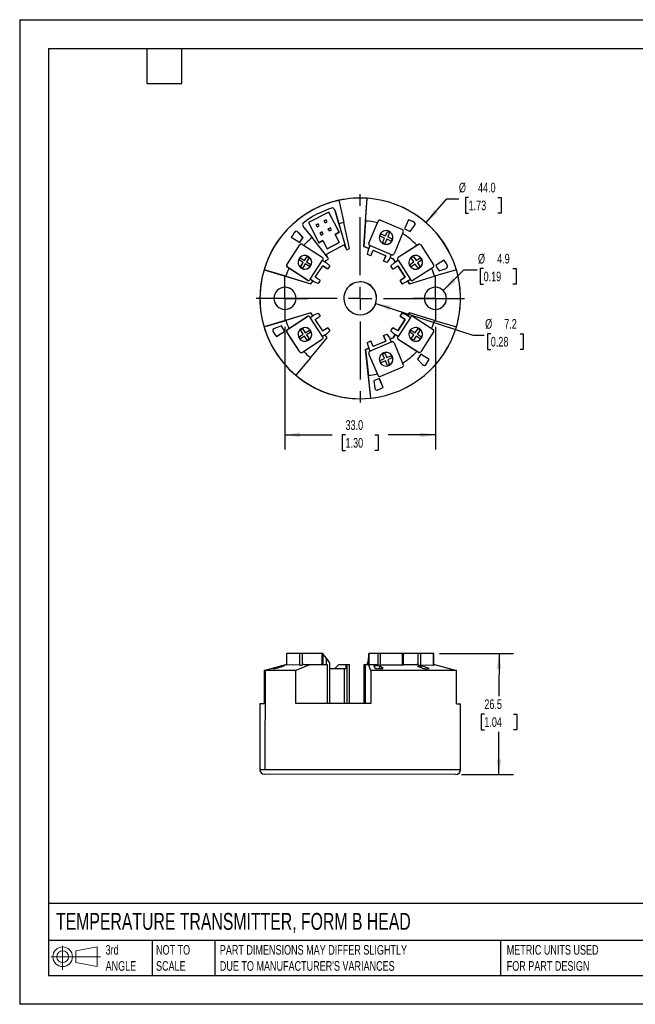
# Model space of a CAD drawing. Header units: millimetres. Extents: x 0 to 279, y 0 to 216.
# Tile 1 of 3: x 0 to 135, y 0 to 216. Entities that reach past the tile are written whole.
import ezdxf

# ---------------------------------------------------------------- set-up
doc = ezdxf.new("R2010")
doc.units = ezdxf.units.MM
doc.linetypes.add('CENTERX2', pattern=[20.32, 12.7, -2.54, 2.54, -2.54])
doc.layers.add('CENTER', color=40, linetype='CENTERX2')
doc.layers.add('SLD-DEFPOINTS', color=7, linetype='Continuous')
doc.layers.add('DIMENSIONS', color=140, linetype='Continuous', lineweight=25)
doc.layers.add('TEXT', color=140, linetype='Continuous', lineweight=25)
doc.styles.add('SLDTEXTSTYLE0', font='TXT', dxfattribs={"width": 0.7})
doc.dimstyles.new('SLDDIMSTYLE0', dxfattribs={"dimtxt": 2.158008, "dimasz": 3.302, "dimexe": 0, "dimexo": 0.0625, "dimgap": 0.539502, "dimtad": 0, "dimtih": 1, "dimtoh": 1, "dimdec": 1, "dimrnd": 1e-09, "dimzin": 12, "dimdsep": 46, "dimtxsty": 'SLDTEXTSTYLE0', "dimsah": 1, "dimcen": 0.09, "dimadec": 0, "dimazin": 3, "dimtfac": 1, "dimtdec": 1, "dimtofl": 0, "dimtmove": 0, "dimatfit": 3, "dimfxl": 0, "dimfrac": 2, "dimtolj": 1, "dimtzin": 12, "dimarcsym": 0})
doc.dimstyles.new('SLDDIMSTYLE2', dxfattribs={"dimtxt": 2.158008, "dimasz": 3.302, "dimexe": 0, "dimexo": 0.0625, "dimgap": 0.539502, "dimtad": 0, "dimtih": 1, "dimtoh": 1, "dimdec": 1, "dimrnd": 1e-09, "dimzin": 4, "dimdsep": 46, "dimtxsty": 'SLDTEXTSTYLE0', "dimsah": 1, "dimcen": 0, "dimadec": 0, "dimazin": 1, "dimtfac": 1, "dimtdec": 1, "dimtofl": 0, "dimtmove": 0, "dimatfit": 3, "dimfxl": 0, "dimfrac": 2, "dimtolj": 1, "dimtzin": 12, "dimarcsym": 0})
doc.dimstyles.new('SLDDIMSTYLE3', dxfattribs={"dimtxt": 2.158008, "dimasz": 3.302, "dimexe": 0, "dimexo": 0.0625, "dimgap": 0.539502, "dimtad": 0, "dimtih": 1, "dimtoh": 1, "dimdec": 1, "dimrnd": 1e-09, "dimzin": 12, "dimdsep": 46, "dimtxsty": 'SLDTEXTSTYLE0', "dimsah": 1, "dimcen": 0, "dimadec": 0, "dimazin": 3, "dimtfac": 1, "dimtdec": 1, "dimtofl": 0, "dimtmove": 0, "dimatfit": 3, "dimfxl": 0, "dimfrac": 2, "dimtolj": 1, "dimtzin": 12, "dimarcsym": 0})
doc.dimstyles.new('SLDDIMSTYLE4', dxfattribs={"dimtxt": 2.158008, "dimasz": 3.302, "dimexe": 0, "dimexo": 0.0625, "dimgap": 0.539502, "dimtad": 0, "dimtih": 1, "dimtoh": 1, "dimdec": 1, "dimrnd": 1e-09, "dimzin": 4, "dimdsep": 46, "dimtxsty": 'SLDTEXTSTYLE0', "dimsah": 1, "dimcen": 0.09, "dimadec": 0, "dimazin": 1, "dimtfac": 1, "dimtdec": 1, "dimtofl": 0, "dimtmove": 0, "dimatfit": 3, "dimfxl": 0, "dimfrac": 2, "dimtolj": 1, "dimtzin": 12, "dimarcsym": 0})

# ---------------------------------------------------------------- blocks, each defined once
blk = doc.blocks.new('Block11')
at = {"color": 7, "linetype": 'Continuous', "lineweight": 18}
for p, q in [((2.59, 5.31), (2.59, 0)), ((5.48, 4.17), (10.18, 5.03)), ((10.18, 5.03), (10.18, 0.73)), ((0, 2.88), (10.87, 2.88)), ((5.48, 1.6), (5.48, 4.17)), ((5.48, 1.6), (10.18, 0.73))]:
    blk.add_line(p, q, dxfattribs=at)
for radius in [2.15, 1.29]:
    blk.add_circle((2.59, 2.88), radius, dxfattribs=at)
blk = doc.blocks.new('Block12')
at = {"layer": 'SLD-DEFPOINTS'}
blk.add_blockref('Block11', (0, 0), dxfattribs=at)
blk = doc.blocks.new('_D')
at = {"layer": 'DIMENSIONS'}
for p, q in [((92.08, 76.91), (108.34, 76.9)), ((105.16, 76.9), (105.15, 67.56)), ((101.94, 63.65), (101.22, 63.65)), ((101.22, 63.65), (101.22, 60.22)), ((108.35, 63.65), (109.08, 63.65)), ((109.08, 63.65), (109.08, 60.22)), ((101.22, 60.22), (101.94, 60.22)), ((105.13, 50.4), (105.14, 59.74)), ((109.08, 60.22), (108.35, 60.22)), ((96.96, 50.41), (108.31, 50.4))]:
    blk.add_line(p, q, dxfattribs=at)
for points in [[(105.16, 76.9), (104.65, 73.6), (105.67, 73.6)], [(105.13, 50.4), (105.64, 53.7), (104.63, 53.7)]]:
    blk.add_solid(points, dxfattribs=at)
at = {"layer": 'DIMENSIONS', "char_height": 2.117, "attachment_point": 1, "style": 'SLDTEXTSTYLE0'}
for s, insert in [('26.5', (101.94, 66.86)), ('1.04', (101.94, 62.95))]:
    blk.add_mtext(s, dxfattribs=dict(at, insert=insert))
blk = doc.blocks.new('_D_2')
at = {"layer": 'DIMENSIONS'}
for p, q in [((89.15, 171.4), (93.7, 176.63)), ((93.7, 176.63), (96.36, 176.63)), ((98.49, 176.94), (97.77, 176.94)), ((97.77, 176.94), (97.77, 173.51)), ((104.9, 176.94), (105.63, 176.94)), ((105.63, 176.94), (105.63, 173.51)), ((97.77, 173.51), (98.49, 173.51)), ((105.63, 173.51), (104.9, 173.51))]:
    blk.add_line(p, q, dxfattribs=at)
blk.add_arc((74.71, 154.8), 22, 21.6539, 57.2081, dxfattribs=at)
blk.add_solid([(89.15, 171.4), (91.7, 173.56), (90.93, 174.23)], dxfattribs=at)
at = {"layer": 'DIMENSIONS', "char_height": 2.117, "attachment_point": 1, "style": 'SLDTEXTSTYLE0'}
for s, insert in [('%%c', (96.36, 180.15)), ('44.0', (100.55, 180.15)), ('1.73', (98.49, 176.24))]:
    blk.add_mtext(s, dxfattribs=dict(at, insert=insert))
blk = doc.blocks.new('_D_3')
at = {"layer": 'DIMENSIONS'}
for p, q in [((92.93, 156.53), (97.45, 161.05)), ((97.45, 161.05), (100.33, 161.05)), ((101.78, 161.35), (101.05, 161.35)), ((101.05, 161.35), (101.05, 157.92)), ((108.19, 161.35), (108.92, 161.35)), ((108.92, 161.35), (108.92, 157.92)), ((101.05, 157.92), (101.78, 157.92)), ((108.92, 157.92), (108.19, 157.92))]:
    blk.add_line(p, q, dxfattribs=at)
blk.add_solid([(92.93, 156.53), (95.63, 158.5), (94.91, 159.22)], dxfattribs=at)
at = {"layer": 'DIMENSIONS', "char_height": 2.117, "attachment_point": 1, "style": 'SLDTEXTSTYLE0'}
for s, insert in [('%%c', (100.55, 164.56)), ('4.9', (104.74, 164.56)), ('0.19', (101.78, 160.65))]:
    blk.add_mtext(s, dxfattribs=dict(at, insert=insert))
blk = doc.blocks.new('_D_4')
at = {"layer": 'DIMENSIONS'}
for p, q in [((78.13, 153.68), (99.38, 146.75)), ((103.36, 147.05), (102.63, 147.05)), ((102.63, 147.05), (102.63, 143.62)), ((109.77, 147.05), (110.49, 147.05)), ((110.49, 147.05), (110.49, 143.62)), ((99.38, 146.75), (101.91, 146.75)), ((102.63, 143.62), (103.36, 143.62)), ((110.49, 143.62), (109.77, 143.62))]:
    blk.add_line(p, q, dxfattribs=at)
blk.add_arc((74.71, 154.8), 3.6, 300.519, 340.5683, dxfattribs=at)
blk.add_solid([(78.13, 153.68), (81.11, 152.17), (81.42, 153.14)], dxfattribs=at)
at = {"layer": 'DIMENSIONS', "char_height": 2.117, "attachment_point": 1, "style": 'SLDTEXTSTYLE0'}
for s, insert in [('%%c', (102.13, 150.26)), ('7.2', (106.31, 150.26)), ('0.28', (103.36, 146.35))]:
    blk.add_mtext(s, dxfattribs=dict(at, insert=insert))
blk = doc.blocks.new('_D_5')
at = {"layer": 'DIMENSIONS'}
for p, q in [((58.2, 148.55), (58.2, 121.69)), ((91.2, 148.55), (91.2, 121.69)), ((58.2, 124.87), (68.57, 124.87)), ((71.49, 124.87), (70.77, 124.87)), ((70.77, 124.87), (70.77, 121.44)), ((77.9, 124.87), (78.63, 124.87)), ((78.63, 124.87), (78.63, 121.44)), ((91.2, 124.87), (80.83, 124.87)), ((70.77, 121.44), (71.49, 121.44)), ((78.63, 121.44), (77.9, 121.44))]:
    blk.add_line(p, q, dxfattribs=at)
for points in [[(58.2, 124.87), (61.5, 124.36), (61.5, 125.37)], [(91.2, 124.87), (87.9, 125.37), (87.9, 124.36)]]:
    blk.add_solid(points, dxfattribs=at)
at = {"layer": 'DIMENSIONS', "char_height": 2.117, "attachment_point": 1, "style": 'SLDTEXTSTYLE0'}
for s, insert in [('33.0', (71.49, 128.08)), ('1.30', (71.49, 124.17))]:
    blk.add_mtext(s, dxfattribs=dict(at, insert=insert))
blk = doc.blocks.new('SW_CENTERMARKSYMBOL_0')
at = {"layer": 'CENTER', "color": 0}
for p, q in [((0, 2.54), (0, 4.98)), ((0, 0), (0, 2.54)), ((-2.54, 0), (-4.98, 0)), ((0, 0), (-2.54, 0)), ((0, 0), (0, -2.54)), ((0, 0), (2.54, 0)), ((2.54, 0), (4.98, 0)), ((0, -2.54), (0, -4.98))]:
    blk.add_line(p, q, dxfattribs=at)
blk = doc.blocks.new('SW_CENTERMARKSYMBOL_1')
at = {"layer": 'CENTER', "color": 0}
for p, q in [((0, 2.54), (0, 4.98)), ((0, 0), (0, 2.54)), ((-2.54, 0), (-4.98, 0)), ((0, 0), (-2.54, 0)), ((0, 0), (0, -2.54)), ((0, 0), (2.54, 0)), ((2.54, 0), (4.98, 0)), ((0, -2.54), (0, -4.98))]:
    blk.add_line(p, q, dxfattribs=at)
blk = doc.blocks.new('SW_CENTERMARKSYMBOL_2')
at = {"layer": 'CENTER', "color": 0}
for p, q in [((0, 5.08), (0, 24.55)), ((0, 0), (0, 2.54)), ((-5.08, 0), (-24.55, 0)), ((0, 0), (-2.54, 0)), ((0, 0), (0, -2.54)), ((0, 0), (2.54, 0)), ((5.08, 0), (24.55, 0)), ((0, -5.08), (0, -24.55))]:
    blk.add_line(p, q, dxfattribs=at)

msp = doc.modelspace()

# ---------------------------------------------------------------- linework, layer by layer
at = {"color": 7, "linetype": 'Continuous'}
for p, q in [((0, 215.9), (0, 0)), ((0, 215.9), (279.4, 215.9)), ((279.4, 0), (0, 0))]:
    msp.add_line(p, q, dxfattribs=at)
for p, q in [((70.05, 176.3), (71.11, 171.41)), ((70.05, 176.3), (70.05, 176.3)), ((74.71, 176.8), (74.69, 176.8)), ((75.5, 166.19), (76.24, 176.75)), ((75.9, 171.76), (76.25, 176.75)), ((76.24, 176.75), (76.25, 176.75)), ((67.79, 173.73), (63.34, 171.44)), ((67.78, 173.72), (70.07, 169.28)), ((70.07, 169.28), (67.79, 173.73)), ((70.03, 171.14), (69.2, 174)), ((69.2, 174), (71.52, 165.91)), ((69.2, 174), (69.2, 174)), ((63.34, 171.44), (65.63, 166.99)), ((65.47, 171.13), (65.02, 170.9)), ((65.02, 170.9), (65.46, 171.13)), ((65.02, 170.9), (65.02, 170.9)), ((65.02, 170.9), (65.25, 170.45)), ((65.24, 170.45), (65.02, 170.9)), ((65.25, 170.45), (65.7, 170.68)), ((65.47, 171.13), (65.46, 171.13)), ((65.7, 170.68), (65.47, 171.13)), ((66.79, 171.81), (67.24, 172.04)), ((66.8, 171.81), (66.79, 171.81)), ((67.02, 171.37), (66.79, 171.81)), ((67.25, 172.04), (66.8, 171.81)), ((66.8, 171.81), (67.03, 171.37)), ((67.03, 171.37), (67.02, 171.37)), ((67.03, 171.37), (67.47, 171.6)), ((67.25, 172.04), (67.24, 172.04)), ((67.47, 171.6), (67.25, 172.04)), ((70.03, 171.14), (71.53, 165.91)), ((72.35, 165.73), (71.11, 171.41)), ((75.9, 171.76), (75.51, 166.19)), ((76.6, 166.92), (78.49, 171.37)), ((76.61, 166.92), (78.64, 171.71)), ((78.49, 171.37), (78.63, 171.71)), ((78.63, 171.71), (78.64, 171.71)), ((79.01, 171.96), (79, 171.96)), ((79.16, 171.92), (83.95, 169.89)), ((86.44, 171.55), (85.29, 172.04)), ((85.65, 169.49), (86.64, 170.78)), ((85.66, 169.49), (86.65, 170.78)), ((86.45, 171.55), (86.44, 171.55)), ((86.65, 170.78), (86.64, 170.78)), ((62.16, 168.14), (61.06, 169.34)), ((62.15, 168.14), (61.06, 169.34)), ((61.06, 169.34), (61.06, 169.34)), ((62.29, 170.44), (64.14, 168.11)), ((65.25, 170.45), (65.24, 170.45)), ((65.93, 169.12), (66.37, 169.35)), ((65.94, 169.12), (65.93, 169.12)), ((66.16, 168.68), (65.93, 169.12)), ((66.38, 169.35), (65.94, 169.12)), ((65.94, 169.12), (66.17, 168.68)), ((66.17, 168.68), (66.16, 168.68)), ((66.17, 168.68), (66.61, 168.9)), ((66.38, 169.35), (66.37, 169.35)), ((66.61, 168.9), (66.38, 169.35)), ((67.71, 170.04), (68.15, 170.26)), ((67.72, 170.04), (67.71, 170.04)), ((67.94, 169.59), (67.71, 170.04)), ((68.16, 170.26), (67.72, 170.04)), ((67.72, 170.04), (67.95, 169.59)), ((67.95, 169.59), (67.94, 169.59)), ((67.95, 169.59), (68.39, 169.82)), ((68.16, 170.26), (68.15, 170.26)), ((68.39, 169.82), (68.16, 170.26)), ((69.18, 168.82), (70.07, 169.28)), ((70.07, 169.28), (69.18, 168.82)), ((70.1, 167.04), (69.18, 168.82)), ((69.18, 168.82), (70.09, 167.04)), ((69.18, 168.82), (69.18, 168.82)), ((70.07, 169.28), (70.07, 169.28)), ((79.03, 168.42), (79.25, 168.92)), ((80.03, 168), (79.03, 168.42)), ((79.25, 168.92), (80.24, 168.5)), ((79.25, 168.92), (80.24, 168.5)), ((80.24, 168.5), (80.66, 169.49)), ((80.24, 168.5), (80.24, 168.5)), ((80.66, 169.49), (81.16, 169.28)), ((80.66, 169.49), (81.16, 169.28)), ((81.16, 169.28), (80.74, 168.29)), ((81.16, 169.28), (80.74, 168.29)), ((81.16, 169.28), (81.16, 169.28)), ((84.16, 169.37), (82.13, 164.58)), ((58.63, 162.17), (61.47, 166.52)), ((61.43, 167.03), (62.15, 168.14)), ((61.47, 166.52), (61.47, 166.52)), ((61.8, 166.71), (61.8, 166.71)), ((62.02, 166.64), (66.38, 163.8)), ((62.16, 168.14), (62.15, 168.14)), ((67.52, 163.85), (64.14, 168.11)), ((65.63, 166.99), (66.52, 167.45)), ((66.51, 167.45), (65.63, 167)), ((66.52, 167.45), (66.51, 167.45)), ((66.52, 167.45), (67.43, 165.67)), ((71.22, 166.5), (67.22, 164.44)), ((67.43, 165.67), (70.1, 167.04)), ((70.09, 167.04), (67.43, 165.67)), ((70.1, 167.04), (70.09, 167.04)), ((71.22, 166.5), (71.76, 165.43)), ((71.52, 165.91), (71.22, 166.5)), ((76.52, 165.44), (76.91, 166.36)), ((76.6, 166.92), (76.61, 166.92)), ((76.63, 165.72), (76.91, 166.36)), ((76.81, 166.4), (76.82, 166.4)), ((76.91, 166.36), (76.81, 166.4)), ((76.91, 166.36), (76.82, 166.4)), ((76.91, 166.36), (81.51, 164.41)), ((76.91, 166.36), (76.91, 166.36)), ((79.61, 167.01), (80.03, 168)), ((80.1, 166.8), (79.61, 167.01)), ((80.53, 167.79), (80.1, 166.8)), ((80.52, 167.79), (80.1, 166.8)), ((80.52, 167.79), (80.53, 167.79)), ((81.52, 167.37), (80.53, 167.79)), ((80.74, 168.29), (81.73, 167.87)), ((80.74, 168.29), (80.74, 168.29)), ((80.74, 168.29), (81.73, 167.87)), ((81.73, 167.87), (81.52, 167.37)), ((81.73, 167.87), (81.52, 167.37)), ((81.73, 167.87), (81.73, 167.87)), ((81.76, 167.56), (81.76, 167.56)), ((83.06, 163.8), (87.42, 166.63)), ((83.06, 163.8), (87.11, 166.43)), ((87.11, 166.43), (87.42, 166.63)), ((87.42, 166.63), (87.42, 166.63)), ((87.64, 166.69), (87.64, 166.69)), ((87.98, 166.51), (90.81, 162.15)), ((67.22, 164.44), (67.52, 163.86)), ((71.53, 165.91), (71.52, 165.91)), ((71.53, 165.91), (71.77, 165.43)), ((71.77, 165.43), (71.76, 165.43)), ((71.77, 165.43), (72.35, 165.73)), ((76.62, 165.72), (75.5, 166.19)), ((75.51, 166.19), (75.5, 166.19)), ((75.51, 166.19), (76.63, 165.72)), ((76.28, 164.45), (76.51, 165.44)), ((76.28, 164.45), (76.29, 164.45)), ((77.04, 164.13), (76.28, 164.45)), ((76.29, 164.45), (76.52, 165.44)), ((77.05, 164.13), (76.29, 164.45)), ((76.51, 165.44), (76.62, 165.72)), ((76.51, 165.44), (76.52, 165.44)), ((76.62, 165.72), (76.63, 165.72)), ((77.04, 164.13), (77.05, 164.13)), ((77.05, 164.13), (77.56, 165.33)), ((80.31, 164.15), (77.55, 165.32)), ((77.56, 165.33), (80.32, 164.15)), ((79.8, 162.96), (80.31, 164.15)), ((80.32, 164.15), (79.81, 162.96)), ((80.31, 164.15), (80.32, 164.15)), ((81.51, 164.41), (81.12, 163.49)), ((81.6, 164.37), (81.51, 164.41)), ((81.6, 164.37), (81.51, 164.41)), ((81.6, 164.37), (81.6, 164.37)), ((81.76, 164.34), (81.76, 164.34)), ((58.63, 162.17), (58.63, 162.17)), ((61.29, 163.22), (61.58, 163.67)), ((62.19, 162.63), (61.29, 163.22)), ((61.58, 163.67), (62.49, 163.08)), ((61.58, 163.67), (62.48, 163.08)), ((61.6, 161.72), (62.19, 162.63)), ((62.64, 162.34), (62.05, 161.43)), ((62.64, 162.34), (62.05, 161.43)), ((62.49, 163.08), (62.48, 163.08)), ((62.49, 163.08), (63.07, 163.99)), ((63.55, 161.75), (62.64, 162.34)), ((62.64, 162.34), (62.64, 162.34)), ((63.53, 163.69), (62.94, 162.79)), ((63.53, 163.69), (62.94, 162.79)), ((62.94, 162.79), (63.84, 162.2)), ((62.94, 162.79), (62.94, 162.79)), ((62.94, 162.79), (63.84, 162.2)), ((63.07, 163.99), (63.53, 163.69)), ((63.07, 163.99), (63.53, 163.69)), ((63.38, 163.97), (63.38, 163.97)), ((63.53, 163.69), (63.53, 163.69)), ((63.84, 162.2), (63.55, 161.75)), ((63.84, 162.2), (63.55, 161.75)), ((63.72, 158.98), (66.44, 163.17)), ((63.84, 162.2), (63.84, 162.2)), ((64.85, 159.43), (66.48, 161.95)), ((66.5, 163.25), (66.44, 163.17)), ((66.44, 163.17), (67.28, 162.62)), ((66.48, 161.95), (67.57, 161.24)), ((67.56, 161.24), (66.48, 161.94)), ((67.03, 162.79), (67.23, 163.09)), ((67.23, 163.09), (67.77, 163.37)), ((67.28, 162.62), (68.02, 161.93)), ((67.77, 163.37), (67.52, 163.85)), ((68.02, 161.93), (67.57, 161.24)), ((79.81, 162.96), (79.8, 162.96)), ((80.56, 162.64), (79.8, 162.96)), ((80.57, 162.64), (79.81, 162.96)), ((80.56, 162.64), (80.57, 162.64)), ((81.12, 163.49), (80.57, 162.64)), ((81.24, 163.76), (81.97, 163.45)), ((81.97, 163.45), (81.24, 163.76)), ((81.41, 161.92), (82.15, 162.61)), ((81.42, 161.92), (82.16, 162.61)), ((81.87, 161.23), (82.96, 161.94)), ((81.97, 163.45), (81.97, 163.45)), ((81.97, 163.45), (82.41, 162.78)), ((82.4, 162.78), (81.97, 163.45)), ((82.15, 162.61), (82.4, 162.78)), ((82.15, 162.61), (82.16, 162.61)), ((82.16, 162.61), (83, 163.16)), ((82.4, 162.78), (82.41, 162.78)), ((82.41, 162.78), (83, 163.16)), ((82.94, 163.24), (82.95, 163.24)), ((83, 163.16), (82.94, 163.24)), ((83, 163.16), (82.95, 163.24)), ((84.58, 159.42), (82.95, 161.93)), ((82.96, 161.94), (84.59, 159.42)), ((83, 163.16), (85.72, 158.97)), ((83, 163.16), (83, 163.16)), ((83.06, 163.8), (83.06, 163.8)), ((85.6, 162.19), (86.5, 162.78)), ((85.89, 161.73), (85.6, 162.19)), ((86.8, 162.32), (85.89, 161.73)), ((86.8, 162.32), (85.89, 161.73)), ((85.92, 163.68), (86.37, 163.98)), ((86.5, 162.78), (85.92, 163.68)), ((86.37, 163.98), (86.96, 163.07)), ((86.37, 163.97), (86.96, 163.07)), ((87.39, 161.42), (86.8, 162.32)), ((86.8, 162.32), (86.8, 162.32)), ((86.96, 163.07), (87.86, 163.66)), ((86.96, 163.07), (86.96, 163.07)), ((88.16, 163.2), (87.25, 162.62)), ((88.16, 163.2), (87.25, 162.62)), ((87.25, 162.62), (87.84, 161.71)), ((87.25, 162.62), (87.25, 162.62)), ((87.25, 162.62), (87.84, 161.71)), ((87.86, 163.66), (88.16, 163.2)), ((87.86, 163.66), (88.16, 163.2)), ((88.16, 163.2), (88.16, 163.2)), ((93.8, 162.12), (93.12, 163.17)), ((93.81, 162.12), (93.8, 162.12)), ((53.61, 161.05), (63.91, 158)), ((53.61, 161.05), (53.62, 161.05)), ((58.41, 159.63), (53.62, 161.05)), ((63.11, 158.78), (58.75, 161.61)), ((58.75, 161.61), (58.75, 161.61)), ((59.05, 161.41), (58.75, 161.61)), ((63.1, 158.78), (59.05, 161.41)), ((62.05, 161.43), (61.6, 161.72)), ((67.57, 161.24), (67.56, 161.24)), ((81.41, 161.92), (81.42, 161.92)), ((81.86, 161.23), (81.41, 161.92)), ((81.87, 161.23), (81.42, 161.92)), ((81.86, 161.23), (81.87, 161.23)), ((90.69, 161.6), (86.33, 158.76)), ((87.84, 161.71), (87.39, 161.42)), ((87.84, 161.71), (87.39, 161.42)), ((87.7, 161.44), (87.69, 161.44)), ((87.84, 161.71), (87.84, 161.71)), ((95.81, 161.05), (91.01, 159.63)), ((92, 160.86), (93.54, 161.37)), ((92, 160.86), (93.54, 161.37)), ((93.54, 161.37), (93.54, 161.37)), ((58.41, 159.63), (63.91, 158)), ((63.1, 158.78), (63.11, 158.78)), ((63.32, 158.71), (63.33, 158.71)), ((63.72, 158.98), (63.66, 158.89)), ((64.3, 158.6), (63.71, 158.98)), ((64.55, 158.43), (63.72, 158.98)), ((63.91, 158), (64.3, 158.6)), ((63.91, 158), (63.91, 158)), ((63.91, 158), (63.91, 158)), ((64.54, 158.43), (64.3, 158.59)), ((64.54, 158.43), (64.55, 158.43)), ((65.48, 158.03), (64.54, 158.43)), ((65.49, 158.03), (64.55, 158.43)), ((65.93, 158.72), (64.85, 159.43)), ((65.48, 158.03), (65.49, 158.03)), ((65.93, 158.72), (65.49, 158.03)), ((83.49, 158.71), (84.58, 159.42)), ((83.5, 158.71), (83.49, 158.71)), ((83.94, 158.02), (83.49, 158.71)), ((84.59, 159.42), (83.5, 158.71)), ((83.95, 158.02), (83.5, 158.71)), ((83.94, 158.02), (83.95, 158.02)), ((84.88, 158.42), (83.95, 158.02)), ((84.58, 159.42), (84.59, 159.42)), ((85.72, 158.97), (84.88, 158.42)), ((85.13, 158.58), (85.51, 158)), ((85.51, 158), (85.13, 158.58)), ((85.51, 158), (91.01, 159.63)), ((85.51, 158), (85.51, 158)), ((85.78, 158.88), (85.72, 158.97)), ((85.78, 158.88), (85.72, 158.96)), ((85.78, 158.88), (85.78, 158.88)), ((86.11, 158.7), (86.11, 158.7)), ((60.65, 154.8), (60.63, 154.8)), ((78.31, 154.8), (78.29, 154.8)), ((93.63, 154.8), (93.65, 154.8)), ((63.91, 151.6), (53.61, 148.55)), ((63.91, 151.6), (58.41, 149.97)), ((63.72, 150.62), (64.55, 151.17)), ((64.3, 151), (63.91, 151.6)), ((63.91, 151.6), (63.91, 151.6)), ((64.3, 151.01), (64.54, 151.17)), ((64.54, 151.17), (65.48, 151.56)), ((64.54, 151.17), (64.55, 151.17)), ((64.55, 151.17), (65.49, 151.56)), ((65.48, 151.56), (65.49, 151.56)), ((65.49, 151.56), (65.93, 150.88)), ((83.49, 150.88), (83.94, 151.57)), ((83.5, 150.88), (83.95, 151.57)), ((83.94, 151.57), (83.95, 151.57)), ((83.95, 151.57), (84.88, 151.18)), ((84.88, 151.18), (85.72, 150.63)), ((85.51, 151.6), (85.13, 151.01)), ((85.13, 151.02), (85.51, 151.6)), ((91.01, 149.97), (85.51, 151.6)), ((85.51, 151.6), (85.51, 151.6)), ((53.62, 148.55), (58.41, 149.97)), ((58.75, 147.98), (63.11, 150.82)), ((59.05, 148.18), (63.1, 150.82)), ((63.1, 150.82), (63.11, 150.82)), ((63.33, 150.89), (63.32, 150.89)), ((63.66, 150.7), (63.72, 150.62)), ((63.71, 150.62), (64.3, 151)), ((66.44, 146.43), (63.72, 150.62)), ((64.84, 150.17), (65.93, 150.88)), ((66.48, 147.66), (64.84, 150.17)), ((82.95, 147.66), (84.58, 150.17)), ((84.59, 150.17), (82.96, 147.66)), ((85.72, 150.63), (83, 146.44)), ((84.58, 150.17), (83.49, 150.88)), ((83.49, 150.88), (83.5, 150.88)), ((83.5, 150.88), (84.59, 150.17)), ((84.59, 150.17), (84.58, 150.17)), ((85.72, 150.63), (85.78, 150.72)), ((85.72, 150.63), (85.78, 150.72)), ((85.78, 150.72), (85.78, 150.72)), ((86.11, 150.9), (86.11, 150.9)), ((86.33, 150.83), (90.69, 148)), ((91.01, 149.97), (95.81, 148.55)), ((53.62, 148.55), (53.61, 148.55)), ((53.83, 147.87), (53.81, 147.87)), ((57.43, 148.74), (55.88, 148.22)), ((56.3, 146.42), (58.15, 147.62)), ((58.15, 147.62), (57.42, 148.73)), ((58.15, 147.62), (58.15, 147.62)), ((58.63, 147.43), (58.63, 147.43)), ((61.47, 143.07), (58.63, 147.43)), ((58.75, 147.98), (59.05, 148.18)), ((58.75, 147.98), (58.75, 147.98)), ((61.29, 146.38), (62.19, 146.97)), ((61.6, 147.87), (62.05, 148.17)), ((62.19, 146.97), (61.6, 147.87)), ((62.05, 148.17), (62.64, 147.26)), ((62.05, 148.17), (62.64, 147.26)), ((62.64, 147.26), (63.55, 147.85)), ((62.64, 147.26), (62.64, 147.26)), ((63.84, 147.4), (62.94, 146.81)), ((63.84, 147.4), (62.94, 146.81)), ((63.55, 147.85), (63.84, 147.4)), ((63.55, 147.85), (63.84, 147.4)), ((63.84, 147.4), (63.84, 147.4)), ((67.28, 146.98), (66.44, 146.43)), ((66.47, 147.66), (67.56, 148.37)), ((67.57, 148.37), (66.48, 147.66)), ((68.02, 147.67), (67.28, 146.98)), ((67.56, 148.37), (67.57, 148.37)), ((67.57, 148.37), (68.02, 147.67)), ((79.8, 146.64), (80.56, 146.96)), ((79.81, 146.64), (80.57, 146.96)), ((80.56, 146.96), (80.57, 146.96)), ((80.57, 146.96), (81.12, 146.11)), ((81.41, 147.68), (81.86, 148.37)), ((81.41, 147.68), (81.42, 147.68)), ((82.15, 146.98), (81.41, 147.68)), ((81.42, 147.68), (81.87, 148.37)), ((82.16, 146.98), (81.42, 147.68)), ((81.87, 148.37), (81.86, 148.37)), ((82.96, 147.66), (81.87, 148.37)), ((82.41, 146.82), (81.97, 146.15)), ((81.97, 146.15), (82.4, 146.82)), ((82.15, 146.98), (82.16, 146.98)), ((82.4, 146.82), (82.15, 146.98)), ((83, 146.44), (82.16, 146.98)), ((82.41, 146.82), (82.4, 146.82)), ((83, 146.44), (82.41, 146.82)), ((85.6, 147.41), (85.89, 147.86)), ((86.5, 146.82), (85.6, 147.41)), ((85.89, 147.86), (86.8, 147.27)), ((85.89, 147.86), (86.8, 147.27)), ((85.92, 145.92), (86.5, 146.82)), ((86.8, 147.27), (87.39, 148.18)), ((86.8, 147.27), (86.8, 147.27)), ((87.84, 147.89), (87.25, 146.98)), ((87.84, 147.89), (87.25, 146.98)), ((87.25, 146.98), (88.16, 146.39)), ((87.25, 146.98), (87.25, 146.98)), ((87.25, 146.98), (88.16, 146.39)), ((87.39, 148.18), (87.84, 147.89)), ((87.39, 148.18), (87.84, 147.89)), ((87.69, 148.16), (87.7, 148.16)), ((87.84, 147.89), (87.84, 147.89)), ((90.81, 147.45), (87.98, 143.09)), ((61.58, 145.93), (61.29, 146.38)), ((62.49, 146.52), (61.58, 145.93)), ((62.48, 146.52), (61.58, 145.93)), ((66.38, 145.79), (62.02, 142.96)), ((62.48, 146.52), (62.49, 146.52)), ((63.07, 145.61), (62.49, 146.52)), ((62.94, 146.81), (63.53, 145.9)), ((62.94, 146.81), (63.53, 145.9)), ((62.94, 146.81), (62.94, 146.81)), ((63.53, 145.9), (63.07, 145.61)), ((63.53, 145.9), (63.07, 145.61)), ((63.38, 145.63), (63.38, 145.63)), ((63.53, 145.9), (63.53, 145.9)), ((63.79, 141.78), (67.46, 146.15)), ((66.44, 146.43), (66.5, 146.35)), ((67.46, 146.15), (67.03, 146.81)), ((76.28, 145.15), (77.04, 145.47)), ((76.28, 145.15), (76.29, 145.15)), ((76.51, 144.16), (76.28, 145.15)), ((76.29, 145.15), (77.05, 145.47)), ((76.52, 144.16), (76.29, 145.15)), ((81.51, 145.19), (76.91, 143.24)), ((77.05, 145.47), (77.04, 145.47)), ((77.56, 144.27), (77.05, 145.47)), ((77.55, 144.28), (80.31, 145.44)), ((80.32, 145.44), (77.56, 144.27)), ((80.31, 145.44), (79.8, 146.64)), ((79.8, 146.64), (79.81, 146.64)), ((79.81, 146.64), (80.32, 145.44)), ((80.32, 145.44), (80.31, 145.44)), ((81.12, 146.11), (81.51, 145.19)), ((81.97, 146.15), (81.24, 145.83)), ((81.24, 145.84), (81.97, 146.15)), ((81.51, 145.19), (81.6, 145.23)), ((81.51, 145.19), (81.6, 145.23)), ((81.6, 145.23), (81.6, 145.23)), ((81.76, 145.26), (81.76, 145.26)), ((81.97, 146.15), (81.97, 146.15)), ((82.13, 145.02), (84.16, 140.23)), ((82.94, 146.35), (83, 146.44)), ((82.94, 146.35), (82.95, 146.35)), ((82.95, 146.35), (83, 146.44)), ((83, 146.44), (83, 146.44)), ((87.42, 142.97), (83.06, 145.8)), ((83.06, 145.8), (83.06, 145.8)), ((87.11, 143.17), (83.06, 145.8)), ((86.37, 145.62), (85.92, 145.92)), ((86.96, 146.53), (86.37, 145.62)), ((86.96, 146.53), (86.37, 145.62)), ((87.86, 145.94), (86.96, 146.53)), ((86.96, 146.53), (86.96, 146.53)), ((88.16, 146.39), (87.86, 145.94)), ((88.16, 146.39), (87.86, 145.94)), ((88.16, 146.39), (88.16, 146.39)), ((61.47, 143.07), (61.47, 143.07)), ((61.8, 142.89), (61.8, 142.89)), ((75.89, 143.57), (76.62, 143.88)), ((77.01, 132.92), (75.89, 143.57)), ((75.89, 143.57), (75.9, 143.57)), ((76.63, 143.88), (75.9, 143.57)), ((75.9, 143.57), (76.49, 137.89)), ((76.51, 144.16), (76.52, 144.16)), ((76.62, 143.88), (76.51, 144.16)), ((76.91, 143.24), (76.52, 144.16)), ((76.6, 142.67), (76.61, 142.67)), ((78.49, 138.22), (76.6, 142.67)), ((78.64, 137.89), (76.61, 142.67)), ((76.63, 143.88), (76.62, 143.88)), ((76.91, 143.24), (76.63, 143.88)), ((76.81, 143.2), (76.91, 143.24)), ((76.81, 143.2), (76.82, 143.2)), ((76.82, 143.2), (76.91, 143.24)), ((76.91, 143.24), (76.91, 143.24)), ((79.61, 142.59), (80.1, 142.8)), ((80.03, 141.59), (79.61, 142.59)), ((80.1, 142.8), (80.53, 141.81)), ((80.1, 142.8), (80.52, 141.81)), ((87.42, 142.97), (87.11, 143.17)), ((87.42, 142.97), (87.42, 142.97)), ((87.64, 142.9), (87.64, 142.9)), ((89.85, 141.39), (88, 142.59)), ((63.79, 141.78), (60.57, 137.95)), ((79.03, 141.17), (80.03, 141.59)), ((79.25, 140.68), (79.03, 141.17)), ((80.24, 141.1), (79.25, 140.68)), ((80.24, 141.1), (79.25, 140.68)), ((80.66, 140.1), (80.24, 141.1)), ((80.24, 141.1), (80.24, 141.1)), ((80.53, 141.81), (80.52, 141.81)), ((80.53, 141.81), (81.52, 142.23)), ((81.73, 141.73), (80.74, 141.31)), ((81.73, 141.73), (80.74, 141.31)), ((80.74, 141.31), (81.16, 140.31)), ((80.74, 141.31), (81.16, 140.31)), ((80.74, 141.31), (80.74, 141.31)), ((81.52, 142.23), (81.73, 141.73)), ((81.52, 142.23), (81.73, 141.73)), ((81.73, 141.73), (81.73, 141.73)), ((81.76, 142.04), (81.76, 142.04)), ((87.28, 141.47), (88.38, 140.27)), ((89.16, 140.34), (89.85, 141.39)), ((89.17, 140.34), (89.16, 140.34)), ((89.85, 141.39), (89.85, 141.39)), ((78.63, 137.89), (78.49, 138.22)), ((83.95, 139.71), (79.16, 137.67)), ((81.16, 140.31), (80.66, 140.1)), ((81.16, 140.31), (80.66, 140.1)), ((81.16, 140.31), (81.16, 140.31)), ((60.56, 137.95), (60.57, 137.95)), ((77.01, 132.92), (76.49, 137.89)), ((77.68, 136.72), (77.92, 135.11)), ((78.63, 137.89), (78.64, 137.89)), ((79.76, 135.22), (78.9, 137.24)), ((79, 137.64), (79.01, 137.64)), ((78.61, 134.73), (79.76, 135.22)), ((78.61, 134.73), (78.61, 134.73)), ((79.77, 135.22), (79.76, 135.22)), ((74.69, 132.8), (74.71, 132.8)), ((77.01, 132.92), (77.01, 132.92)), ((58.57, 76.95), (58.56, 74.36)), ((58.63, 76.95), (58.57, 76.95)), ((58.63, 74.36), (58.63, 76.95)), ((61.47, 76.94), (58.63, 76.95)), ((61.47, 74.36), (61.47, 76.94)), ((62.02, 76.94), (61.47, 76.94)), ((62.02, 74.45), (62.02, 76.94)), ((66.38, 76.94), (62.02, 76.94)), ((66.38, 74.54), (66.38, 76.94)), ((66.56, 76.94), (66.38, 76.94)), ((66.56, 74.54), (66.56, 76.94)), ((67.28, 75.9), (66.56, 76.79)), ((67.28, 74.54), (67.28, 75.9)), ((68.02, 74.87), (67.28, 75.9)), ((76.52, 75.89), (76.29, 74.86)), ((76.57, 76.04), (76.52, 75.89)), ((76.52, 74.53), (76.52, 75.89)), ((76.57, 76.93), (76.57, 74.53)), ((76.61, 76.93), (76.57, 76.93)), ((76.6, 74.53), (76.61, 76.93)), ((78.64, 76.93), (76.61, 76.93)), ((78.63, 74.43), (78.64, 76.93)), ((79.16, 76.93), (78.64, 76.93)), ((79.16, 74.34), (79.16, 76.93)), ((83.95, 76.92), (79.16, 76.93)), ((83.95, 74.34), (83.95, 76.92)), ((84.19, 76.92), (83.95, 76.92)), ((84.19, 74.38), (84.19, 76.92)), ((87.42, 76.92), (84.19, 76.92)), ((87.42, 74.42), (87.42, 76.92)), ((87.98, 76.92), (87.42, 76.92)), ((87.98, 74.33), (87.98, 76.92)), ((90.81, 76.91), (87.98, 76.92)), ((90.81, 74.33), (90.81, 76.91)), ((90.87, 76.91), (90.81, 76.91)), ((90.87, 74.32), (90.87, 76.91)), ((53.62, 73.21), (58.41, 74.55)), ((55.88, 73.76), (55.88, 73.65)), ((57.43, 74.2), (57.43, 74.04)), ((58.41, 74.55), (58.57, 74.55)), ((63.79, 74.54), (60.57, 73.21)), ((62.33, 74.54), (63.79, 74.54)), ((63.79, 74.54), (67.46, 74.54)), ((67.46, 74.54), (67.45, 65.94)), ((68.01, 65.94), (68.02, 74.87)), ((71.22, 73.53), (68.02, 73.54)), ((70.03, 74.54), (69.2, 73.74)), ((69.2, 73.54), (69.2, 73.74)), ((70.03, 74.54), (71.53, 74.53)), ((71.22, 73.53), (71.22, 65.93)), ((71.52, 73.53), (71.22, 73.53)), ((71.53, 74.53), (71.52, 73.53)), ((71.53, 74.53), (71.77, 74.53)), ((71.77, 74.53), (71.76, 65.93)), ((71.77, 74.53), (72.35, 74.53)), ((72.34, 65.93), (72.35, 74.53)), ((75.51, 74.53), (75.5, 65.93)), ((75.51, 74.53), (75.9, 74.53)), ((75.89, 65.93), (75.9, 74.53)), ((75.9, 74.53), (76.49, 74.53)), ((76.29, 74.53), (76.29, 74.86)), ((77.01, 73.19), (76.49, 74.53)), ((76.49, 74.53), (78.49, 74.53)), ((78.91, 74.25), (78.91, 73.62)), ((84.19, 74.52), (87.11, 74.52)), ((88.01, 74.24), (88.01, 73.88)), ((90.87, 74.51), (91.01, 74.51)), ((91.01, 74.51), (95.81, 73.17)), ((53.62, 73.21), (53.61, 65.95)), ((53.83, 73.21), (53.62, 73.21)), ((53.83, 73.21), (53.81, 51.45)), ((60.57, 73.21), (53.83, 73.21)), ((60.56, 65.95), (60.57, 73.21)), ((77.01, 73.19), (77.01, 65.93)), ((95.81, 73.17), (77.01, 73.19)), ((95.8, 65.91), (95.81, 73.17)), ((52.71, 65.95), (52.69, 51.45)), ((52.71, 65.95), (53.61, 65.95)), ((77.01, 65.93), (60.56, 65.95)), ((95.8, 65.91), (96.71, 65.91)), ((96.69, 51.41), (96.71, 65.91)), ((53.81, 51.45), (52.69, 51.45)), ((95.69, 50.41), (53.69, 50.45)), ((96.69, 51.41), (53.81, 51.45))]:
    msp.add_line(p, q)
at = {"flags": 128}
for points in [[(85.29, 172.04), (84.8, 170.87), (84.43, 170.01)], [(86.45, 171.55), (85.8, 171.82), (85.29, 172.04)], [(60.27, 169.28), (59.89, 168.68), (59.59, 168.22)], [(84.43, 170.01), (85.11, 169.72), (85.66, 169.49)], [(58.63, 162.17), (60.22, 164.61), (61.47, 166.52)], [(59.59, 168.22), (60.65, 167.53), (61.43, 167.02)], [(61.43, 167.02), (61.84, 167.64), (62.16, 168.14)], [(87.42, 166.63), (87.57, 166.69), (87.64, 166.69)], [(93.12, 163.18), (92.06, 162.49), (91.28, 161.98)], [(91.28, 161.98), (91.68, 161.36), (92, 160.86)], [(93.81, 162.12), (93.42, 162.71), (93.12, 163.18)], [(55.62, 147.48), (56.01, 146.88), (56.31, 146.42)], [(56.31, 146.42), (57.37, 147.11), (58.15, 147.62)], [(58.15, 147.62), (57.75, 148.24), (57.43, 148.74)], [(61.47, 143.07), (59.88, 145.51), (58.63, 147.43)], [(88.01, 142.59), (87.61, 141.97), (87.28, 141.47)], [(87.64, 142.91), (87.57, 142.91), (87.42, 142.97)], [(89.85, 141.39), (88.79, 142.08), (88.01, 142.59)], [(89.17, 140.34), (89.55, 140.93), (89.85, 141.39)], [(78.91, 137.24), (78.23, 136.95), (77.68, 136.72)], [(79.77, 135.22), (79.27, 136.38), (78.91, 137.24)], [(78.41, 134.69), (78.5, 134.69), (78.61, 134.73)], [(78.61, 134.73), (79.26, 135), (79.77, 135.22)], [(55.62, 73.63), (55.57, 73.62), (55.54, 73.63), (55.54, 73.64), (55.57, 73.66), (55.62, 73.68), (55.69, 73.7), (55.78, 73.73), (55.88, 73.76)], [(55.62, 73.63), (56.01, 73.66), (56.31, 73.69)], [(57.43, 74.2), (56.58, 73.96), (55.88, 73.76)], [(56.31, 73.69), (57.37, 74.02), (58.15, 74.27)], [(58.15, 74.27), (57.75, 74.23), (57.43, 74.2)], [(58.63, 74.36), (58.59, 74.36), (58.57, 74.36), (58.57, 74.37)], [(61.47, 74.36), (59.88, 74.41), (58.63, 74.36)], [(62.33, 74.54), (62.16, 74.49), (62.02, 74.45)], [(78.91, 74.25), (78.23, 74.21), (77.68, 74.17)], [(77.68, 74.17), (77.81, 73.93), (77.92, 73.74)], [(78.63, 74.43), (78.55, 74.48), (78.49, 74.53)], [(78.61, 73.6), (79.26, 73.64), (79.77, 73.66)], [(79.77, 73.66), (79.27, 74), (78.91, 74.25)], [(83.95, 74.34), (81.27, 74.39), (79.16, 74.34)], [(84.19, 74.38), (84.16, 74.36), (84.12, 74.34), (84.07, 74.34), (84.01, 74.33), (83.95, 74.34)], [(87.42, 74.42), (87.25, 74.48), (87.11, 74.52)], [(88.01, 74.24), (87.61, 74.2), (87.28, 74.16)], [(87.28, 74.16), (87.89, 73.92), (88.38, 73.73)], [(90.81, 74.33), (89.22, 74.38), (87.98, 74.33)], [(89.85, 73.65), (88.79, 73.99), (88.01, 74.24)], [(89.17, 73.59), (89.55, 73.63), (89.85, 73.65)], [(90.87, 74.34), (90.87, 74.33), (90.84, 74.33), (90.81, 74.33)]]:
    msp.add_lwpolyline(points, dxfattribs=at)
at = {"color": 7, "linetype": 'Continuous', "lineweight": 18}
for centre, radius in [((74.71, 154.8), 22.01), ((74.71, 154.8), 3.6), ((58.2, 154.8), 2.44), ((91.2, 154.8), 2.44)]:
    msp.add_circle(centre, radius, dxfattribs=at)
for centre, radius, start, end in [((74.69, 154.8), 22, 90, 180), ((74.71, 154.8), 22, 102.23, 163.5), ((74.71, 154.8), 22, 86, 102.23), ((74.71, 154.8), 22, 18.35, 86), ((74.71, 154.8), 20.73, 106.959, 127.501), ((68.25, 173.72), 0.998, 15.9667, 65.0391), ((68.24, 173.72), 1, 16.01, 64.9675), ((63.07, 171.06), 0.998, 169.4393, 218.5257), ((74.71, 154.8), 17, 102.23, 106.01), ((74.71, 154.8), 17, 77.1642, 86), ((79, 171.56), 0.398, 89.7836, 157.1488), ((79.01, 171.56), 0.4, 67, 157), ((86.25, 171.09), 0.5, 322.35, 67), ((86.25, 171.08), 0.5, 322.3765, 67.0051), ((60.69, 169), 0.5, 42.302, 146.9382), ((60.69, 169), 0.5, 42.29, 90), ((80.38, 168.15), 1.5, 157, 337), ((80.38, 168.15), 1.5, 337, 157), ((80.38, 168.15), 1.5, 337, 90), ((83.79, 169.52), 0.4, 337, 67), ((74.71, 154.8), 17, 43.1642, 56.8357), ((61.8, 166.31), 0.4, 56.94, 146.94), ((61.78, 166.34), 0.362, 85.9888, 148.9672), ((74.71, 154.8), 17, 128.45, 136.7758), ((76.97, 166.77), 0.4, 157, 247), ((76.97, 166.77), 0.4, 157, 247), ((80.38, 168.15), 1.5, 270, 337), ((87.64, 166.29), 0.4, 33, 123), ((62.56, 162.71), 1.5, 56.94, 236.94), ((62.56, 162.71), 1.5, 56.94, 90), ((81.76, 164.74), 0.4, 247, 337), ((81.76, 164.74), 0.4, 247, 270), ((86.88, 162.7), 1.5, 303, 123), ((86.88, 162.7), 1.5, 303, 90), ((58.96, 161.95), 0.4, 146.9125, 236.9863), ((58.97, 161.95), 0.4, 146.94, 236.94), ((62.56, 162.71), 1.5, 236.94, 56.94), ((62.56, 162.71), 1.5, 270, 56.94), ((66.16, 163.47), 0.4, 326.94, 56.94), ((83.28, 163.46), 0.4, 123, 213), ((83.28, 163.46), 0.4, 123, 213), ((86.88, 162.7), 1.5, 123, 303), ((90.47, 161.93), 0.4, 303, 33), ((93.39, 161.85), 0.5, 288.3716, 33.0096), ((93.38, 161.85), 0.5, 288.35, 33), ((74.71, 154.8), 22, 163.5, 196.5), ((74.71, 154.8), 17, 157.1043, 163.5), ((86.88, 162.7), 1.5, 270, 303), ((74.71, 154.8), 17, 16.5, 22.8357), ((74.71, 154.8), 22, 16.5, 18.35), ((74.71, 154.8), 22, 343.5, 16.5), ((63.32, 159.11), 0.4, 236.94, 270), ((63.33, 159.11), 0.4, 236.94, 326.94), ((74.71, 154.8), 3.6, 78.5478, 180), ((74.69, 154.8), 3.6, 360, 90), ((74.71, 154.8), 3.6, 360, 78.5478), ((86.11, 159.1), 0.4, 213, 303), ((86.11, 159.1), 0.4, 213, 270), ((58.21, 154.8), 2.44, 360, 180), ((58.19, 154.8), 2.44, 360, 90), ((91.21, 154.8), 2.44, 360, 180), ((91.19, 154.8), 2.44, 360, 90), ((74.69, 154.8), 22, 180, 198.35), ((58.21, 154.8), 2.44, 180, 0), ((58.19, 154.8), 2.44, 270, 0), ((74.71, 154.8), 3.6, 180, 0), ((74.69, 154.8), 3.6, 270, 0), ((91.21, 154.8), 2.44, 180, 0), ((91.19, 154.8), 2.44, 270, 0), ((74.71, 154.8), 17, 196.5, 202.8957), ((63.32, 150.49), 0.4, 90, 123.06), ((63.33, 150.49), 0.4, 33.06, 123.06), ((86.11, 150.5), 0.4, 57, 147), ((86.11, 150.5), 0.4, 90, 147), ((74.71, 154.8), 17, 337.1643, 343.5), ((74.71, 154.8), 22, 196.5, 198.35), ((74.69, 154.8), 22, 198.35, 270), ((74.71, 154.8), 22, 198.35, 230), ((56.04, 147.75), 0.5, 108.3404, 213.0022), ((58.96, 147.65), 0.4, 123.0148, 213.0864), ((58.97, 147.65), 0.4, 123.06, 213.06), ((62.56, 146.89), 1.5, 123.06, 303.06), ((62.56, 146.89), 1.5, 303.06, 123.06), ((62.56, 146.89), 1.5, 303.06, 90), ((74.71, 154.8), 22, 276, 343.5), ((86.88, 146.9), 1.5, 57, 237), ((86.88, 146.9), 1.5, 237, 57), ((86.88, 146.9), 1.5, 57, 90), ((86.88, 146.9), 1.5, 270, 57), ((90.47, 147.67), 0.4, 327, 57), ((62.56, 146.89), 1.5, 270, 303.06), ((66.16, 146.13), 0.4, 303.06, 33.06), ((81.76, 144.86), 0.4, 23, 113), ((81.76, 144.86), 0.4, 90, 113), ((83.28, 146.14), 0.4, 147, 237), ((83.28, 146.14), 0.4, 147, 237), ((61.8, 143.29), 0.4, 213.06, 303.06), ((61.78, 143.26), 0.365, 211.358, 273.686), ((74.71, 154.8), 17, 223.2242, 230), ((76.97, 142.83), 0.4, 113, 203), ((76.97, 142.83), 0.4, 113, 203), ((80.38, 141.45), 1.5, 23, 203), ((80.38, 141.45), 1.5, 23, 90), ((74.71, 154.8), 17, 303.1643, 316.8358), ((87.64, 143.3), 0.4, 237, 327), ((80.38, 141.45), 1.5, 203, 23), ((80.38, 141.45), 1.5, 270, 23), ((88.75, 140.61), 0.5, 222.35, 327.0136), ((88.74, 140.61), 0.5, 270, 327), ((74.71, 154.8), 17, 276, 282.8358), ((83.79, 140.07), 0.4, 293, 23), ((74.71, 154.8), 22, 230, 276), ((79, 138.04), 0.398, 202.8512, 270.2164), ((79.01, 138.04), 0.4, 203, 293), ((78.41, 135.19), 0.5, 188.3399, 293.0119), ((61.48, 76.08), 1.72, 269.6469, 288.438), ((68.52, 74.74), 1.21, 276.8338, 304.3556), ((78.45, 74.61), 1.02, 238.6682, 279.1183), ((79.08, 75.45), 1.11, 246.4534, 274.2351), ((87.97, 76.05), 1.72, 251.4448, 270.2264), ((89.13, 75.71), 2.12, 249.3655, 271.1305), ((53.69, 51.45), 1, 179.94, 269.94), ((95.69, 51.41), 1, 269.94, 359.94)]:
    msp.add_arc(centre, radius, start, end)
at = {"layer": 'TEXT'}
for p, q in [((6.35, 209.55), (273.05, 209.55)), ((6.35, 209.55), (6.35, 6.35)), ((27.94, 201.93), (27.94, 209.55)), ((35.56, 201.93), (35.56, 209.55)), ((27.94, 201.93), (35.56, 201.93)), ((273.05, 22.13), (6.35, 22.13)), ((273.05, 13.97), (6.35, 13.97)), ((29.04, 13.97), (29.04, 6.35)), ((42.84, 13.97), (42.84, 6.35)), ((105.48, 13.97), (105.48, 6.35)), ((6.35, 6.35), (273.05, 6.35))]:
    msp.add_line(p, q, dxfattribs=at)

# ---------------------------------------------------------------- block references
at = {"layer": 'CENTER'}
for name, p in [('SW_CENTERMARKSYMBOL_2', (74.71, 154.8)), ('SW_CENTERMARKSYMBOL_1', (58.2, 154.8)), ('SW_CENTERMARKSYMBOL_0', (91.2, 154.8))]:
    msp.add_blockref(name, p, dxfattribs=at)
at = {"layer": 'SLD-DEFPOINTS'}
msp.add_blockref('Block12', (6.84, 7.55), dxfattribs=at)

# ---------------------------------------------------------------- texts
at = {"layer": 'TEXT', "linetype": 'CENTERX2', "lineweight": 18, "attachment_point": 1, "style": 'SLDTEXTSTYLE0'}
for s, insert, char_height in [('TEMPERATURE TRANSMITTER, FORM B HEAD', (7.97, 20.04), 3.7042), ('3rd^JANGLE', (18.85, 13), 2.117), ('NOT TO^JSCALE', (29.91, 13), 2.1167), ("PART DIMENSIONS MAY DIFFER SLIGHTLY ^JDUE TO MANUFACTURER'S VARIANCES", (43.91, 13), 2.1167), ('METRIC UNITS USED ^JFOR PART DESIGN', (106.85, 13), 2.1167)]:
    msp.add_mtext(s, dxfattribs=dict(at, insert=insert, char_height=char_height))

# ---------------------------------------------------------------- dimensions: what is measured, and where the dimension line sits
at = {"layer": 'DIMENSIONS'}
for p1, p2, dimstyle, picture, middle in [((60.28, 138.2), (89.15, 171.4), 'SLDDIMSTYLE2', '_D_2', (101.7, 176.63)), ((89.48, 153.07), (92.93, 156.53), 'SLDDIMSTYLE3', '_D_3', (104.99, 161.05)), ((71.28, 155.92), (78.13, 153.68), 'SLDDIMSTYLE3', '_D_4', (106.56, 146.75))]:
    dim = msp.add_diameter_dim_2p(p1=p1, p2=p2, text='%%c <>', dimstyle=dimstyle, dxfattribs=at)
    dim.commit()
    dim.dimension.update_dxf_attribs({"geometry": picture, "text_midpoint": middle, "dimtype": 163})
dim = msp.add_linear_dim(base=(58.2, 124.87), p1=(91.2, 149.82), p2=(58.2, 149.82), dimstyle='SLDDIMSTYLE4', dxfattribs=at)
dim.commit()
dim.dimension.update_dxf_attribs({"geometry": '_D_5', "text_midpoint": (74.7, 124.87), "dimtype": 160})
dim = msp.add_linear_dim(base=(105.13, 50.4), p1=(90.81, 76.91), p2=(95.69, 50.41), angle=89.94, dimstyle='SLDDIMSTYLE0', dxfattribs=at)
dim.commit()
dim.dimension.update_dxf_attribs({"geometry": '_D', "text_midpoint": (105.15, 63.65), "dimtype": 160})

doc.saveas('drawing.dxf')
